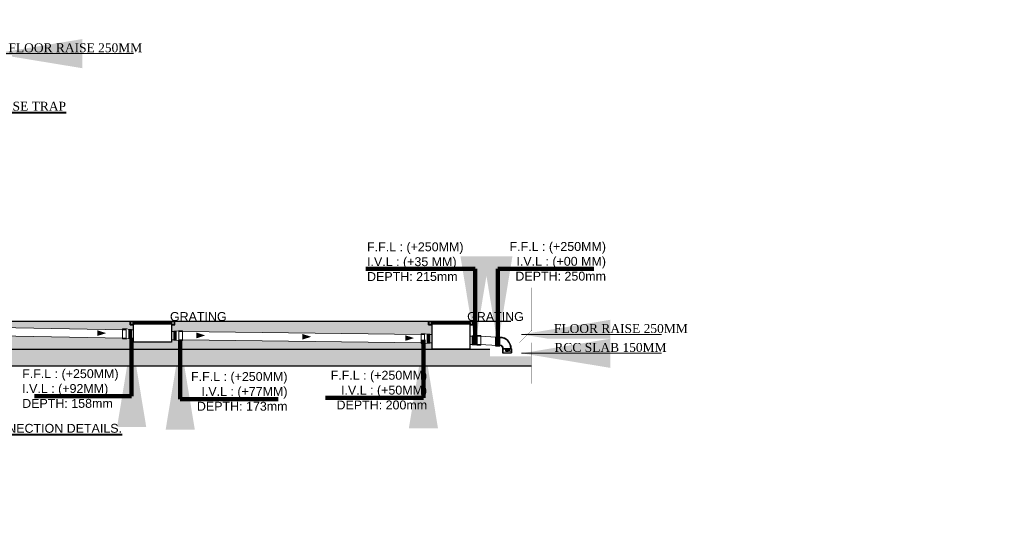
# Model space of a CAD drawing. Header units: inches. Extents: x 704 to 259546, y -107711 to 151004.
# Tile 6 of 208: x 123251 to 124360, y 21178 to 21736. Entities that reach past the tile are written whole.
import ezdxf

# ---------------------------------------------------------------- set-up
doc = ezdxf.new("R2010")
doc.units = ezdxf.units.IN
doc.header["$MEASUREMENT"] = 0
for name, color, linetype in [('00-ABM-GRATING', 160, 'Continuous'), ('PP BALL VALVE', 7, 'Continuous'), ('SYM-GRATING', 8, 'Continuous')]:
    doc.layers.add(name, color=color, linetype=linetype)
for name, color, linetype, lineweight in [('00-ABM-WASTE PIPE', 3, 'Continuous', 0), ('BORDER', 7, 'Continuous', 40), ('CKD Dimensions', 3, 'Continuous', 0), ('Flow Direction', 1, 'Continuous', 0), ('P2 WASTE', 3, 'Continuous', 0), ('PHE_WP_INTERNAL_DIA_110', 110, 'Continuous', 25), ('PP-SECTION LINE', 6, 'Continuous', 25), ('PP-TEXT', 7, 'Continuous', 40), ('WALLS', 8, 'Continuous', 0)]:
    doc.layers.add(name, color=color, linetype=linetype, lineweight=lineweight)
doc.styles.add('Arial', font='GOTHIC.TTF')
doc.styles.add('PHE_FIXTURE_NOTE', font='stylu.ttf', dxfattribs={"width": 0.7, "height": 2})
doc.styles.add('SIMPLEX', font='SIMPLEX.SHX', dxfattribs={"height": 2.3})
doc.styles.get("Standard").update_dxf_attribs({"font": 'arial.ttf', "height": 6})
doc.dimstyles.new('PP- EX SLOPE', dxfattribs={"dimtxt": 125, "dimasz": 450, "dimexe": 25, "dimexo": 50, "dimgap": 0.09, "dimtad": 0, "dimtih": 1, "dimtoh": 1, "dimdec": 0, "dimzin": 0, "dimdsep": 46, "dimtxsty": 'Standard', "dimblk": 'ARCHTICK', "dimcen": 0.09, "dimclrd": 256, "dimclre": 256, "dimadec": 0, "dimazin": 0, "dimtfac": 1, "dimtdec": 4, "dimtofl": 0, "dimtmove": 1, "dimatfit": 3, "dimfxl": 1, "dimtolj": 1, "dimtzin": 0, "dimlwd": 9, "dimlwe": 9, "dimarcsym": 0})
doc.dimstyles.new('PP-SLOPE', dxfattribs={"dimtxt": 150, "dimasz": 100, "dimexe": 25, "dimexo": 50, "dimgap": 0.09, "dimtad": 0, "dimdec": 0, "dimzin": 0, "dimdsep": 46, "dimtxsty": 'Standard', "dimcen": 0.09, "dimclrd": 256, "dimclre": 256, "dimadec": 0, "dimazin": 0, "dimtfac": 1, "dimtdec": 4, "dimtofl": 0, "dimtmove": 1, "dimatfit": 3, "dimfxl": 1, "dimtolj": 1, "dimtzin": 0, "dimlwd": 9, "dimlwe": 9, "dimarcsym": 0})
pattern_1 = [(37.5, (58412.8502, 44746.3696), (-0.040144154, 1.227918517), [0, -0.968659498, 0, -1.083369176, 0, -1.035573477]), (7.5, (58412.8502, 44746.3696), (1.127836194, 1.798485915), [0, -0.522566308, 0, -0.8730681, 0, -0.334569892]), (327.5, (58412.0663, 44746.3696), (1.984568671, 0.00360584), [0, -0.318637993, 0, -1.147096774, 0, -1.497598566]), (317.5, (58412.0663, 44746.3696), (1.915733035, 0.559320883), [0, -0.159318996, 0, -0.751985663, 0, -0.86032258])]

# ---------------------------------------------------------------- blocks, each defined once
blk = doc.blocks.new('DR-90° BEND1')
at = {"color": 0, "linetype": 'Continuous'}
for p, q in [((-56.4, 119.4), (-85, 119.4)), ((-85, 50.7), (-85, 119.4)), ((-56.4, 119.4), (-53.5, 116.5)), ((-56.4, 50.7), (-85, 50.7)), ((-56.4, 50.7), (-53.5, 53.5)), ((-34.4, 29.8), (-31.5, 32.7)), ((-34.4, 29.8), (-34.4, 0)), ((-34.4, 0), (34.4, 0)), ((34.4, 29.8), (31.5, 32.7)), ((34.4, 29.8), (34.4, 0))]:
    blk.add_line(p, q, dxfattribs=at)
at = {"color": 8, "linetype": 'Continuous', "ltscale": 0.005}
for p, q in [((-56.4, 116.5), (-85, 116.5)), ((-56.4, 53.5), (-56.4, 116.5)), ((-56.4, 116.5), (-53.5, 113.7)), ((-53.5, 56.4), (-53.5, 113.7)), ((-56.4, 53.5), (-85, 53.5)), ((-56.4, 53.5), (-53.5, 56.4)), ((-31.5, 28.6), (-28.6, 31.5)), ((-31.5, 28.6), (-31.5, 0)), ((-31.5, 28.6), (31.5, 28.6)), ((-28.6, 31.5), (28.6, 31.5)), ((31.5, 28.6), (28.6, 31.5)), ((31.5, 28.6), (31.5, 0))]:
    blk.add_line(p, q, dxfattribs=at)
at = {"color": 0, "linetype": 'Continuous'}
for radius, start in [(85, 0.80476), (22, 3.00477)]:
    blk.add_arc((-53.5, 31.5), radius, start, 90, dxfattribs=at)
at = {"color": 8, "linetype": 'Continuous', "ltscale": 0.005}
for radius in [82.2, 24.9]:
    blk.add_arc((-53.5, 31.5), radius, 0, 90, dxfattribs=at)
at = {"layer": 'Defpoints', "insert": (-16.9, 22), "char_height": 12.6, "attachment_point": 1, "style": 'PHE_FIXTURE_NOTE'}
blk.add_mtext_dynamic_manual_height_columns('{\\Fromans.shx|c0;75DIA}', width=53.032, gutter_width=12.6, heights=[12.6], dxfattribs=at)
blk = doc.blocks.new('_ArchTick')
at = {"color": 0, "linetype": 'ByBlock', "const_width": 0.15}
blk.add_lwpolyline([(-0.5, -0.5), (0.5, 0.5)], dxfattribs=at)
blk = doc.blocks.new('12')
at = {"layer": '00-ABM-GRATING', "lineweight": 0}
for p, q in [((-171976, 408039), (-171976, 407922)), ((-171897, 408034), (-171897, 407929)), ((-171892, 408034), (-171892, 407929)), ((-171888, 408034), (-171888, 407929)), ((-171884, 408034), (-171884, 407929)), ((-171880, 408034), (-171880, 407929)), ((-171876, 408034), (-171876, 407929)), ((-171872, 408034), (-171872, 407929))]:
    blk.add_line(p, q, dxfattribs=at)
at = {"layer": '00-ABM-GRATING', "lineweight": 0, "flags": 128}
for points in [[(-171872, 408034), (-171898, 408034), (-171928, 408039), (-171976, 408039)], [(-171976, 408039), (-171976, 408031), (-171934, 408031)], [(-171934, 408031), (-171934, 407931)], [(-171976, 407922), (-171976, 407931), (-171934, 407931)], [(-171872, 407929), (-171898, 407929), (-171928, 407922), (-171976, 407922)]]:
    blk.add_lwpolyline(points, dxfattribs=at)
blk.add_lwpolyline([(-171845, 408031), (-171902, 408031), (-171902, 407931), (-171845, 407931)], close=True, dxfattribs=at)

msp = doc.modelspace()

# ---------------------------------------------------------------- hatches: boundary and pattern name
at = {"layer": 'BORDER'}
h = msp.add_hatch(dxfattribs=at)
h.set_pattern_fill('ANSI31', color=1, scale=0.017347, style=0)
h.set_pattern_definition([(45, (122455.7943568, 20610.3717305), (-0.0015332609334, 0.0015332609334), [])])
h.paths.add_polyline_path([(123375.594, 21396.354), (123375.447, 21396.354), (123375.447, 21392.726), (123379.144, 21392.726), (123379.119, 21392.829), (123375.594, 21392.829)])
h = msp.add_hatch(dxfattribs=at)
h.set_pattern_fill('ANSI31', color=1, scale=0.017347, style=0)
h.set_pattern_definition([(45, (122463.3493372, 20610.3717305), (-0.0015332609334, 0.0015332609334), [])])
h.paths.add_polyline_path([(123425.311, 21392.938), (123421.95, 21392.938), (123421.922, 21392.829), (123425.447, 21392.829), (123425.447, 21396.354), (123425.311, 21396.354)])
h = msp.add_hatch(dxfattribs=at)
h.set_pattern_fill('ANSI31', color=1, scale=0.017347, style=0)
h.set_pattern_definition([(45, (122791.9950736, 20610.3717305), (-0.0015332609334, 0.0015332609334), [])])
h.paths.add_polyline_path([(123711.794, 21396.354), (123711.647, 21396.354), (123711.647, 21392.726), (123715.345, 21392.726), (123715.319, 21392.829), (123711.794, 21392.829)])
h = msp.add_hatch(dxfattribs=at)
h.set_pattern_fill('ANSI31', color=1, scale=0.017347, style=0)
h.set_pattern_definition([(45, (122799.550054, 20610.3717305), (-0.0015332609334, 0.0015332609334), [])])
h.paths.add_polyline_path([(123761.511, 21392.938), (123758.15, 21392.938), (123758.123, 21392.829), (123761.648, 21392.829), (123761.648, 21396.354), (123761.511, 21396.354)])
at = {"layer": 'CKD Dimensions', "ltscale": 0.25}
h = msp.add_hatch(dxfattribs=at)
h.set_pattern_fill('AR-SAND', color=251, scale=0.02509)
h.set_pattern_definition(pattern_1)
h.paths.add_polyline_path([(122992.848, 21374.998), (123007.095, 21389.194), (123006.311, 21389.194), (123006.311, 21396.713), (123028.915, 21396.713), (123028.915, 21395.709), (123031.472, 21395.709, 0.41420184), (123031.221, 21395.458, 1), (123031.723, 21395.458, 0.41421356), (123031.472, 21395.709), (123044.775, 21395.709, 2.41421356), (123045.026, 21395.458), (123045.026, 21393.574, 0.24085696), (123045.026, 21388.962), (123045.026, 21388.416), (123031.221, 21388.416), (123031.221, 21385.416, 0.41421356), (123032.476, 21384.161), (123043.771, 21384.161, 0.41421356), (123045.026, 21385.416), (123045.026, 21388.416), (123045.026, 21388.962, 0.05145584), (123047.536, 21384.161), (123050.157, 21384.161), (123050.157, 21383.814, 0.78709926), (123051.573, 21383.301), (123055.12, 21383.301, 1), (123056.147, 21383.301), (123057.516, 21384.204), (123127.859, 21382.757), (123127.859, 21381.962), (123132.368, 21381.962), (123134.801, 21382.404), (123135.163, 21382.47), (123137.616, 21382.47), (123137.616, 21382.557), (123140.164, 21382.504), (123140.164, 21377.896), (123182.93, 21377.896), (123182.93, 21380.879), (123185.441, 21380.879), (123185.441, 21380.588), (123187.744, 21380.588), (123187.894, 21380.588), (123190.689, 21380.08), (123195.198, 21380.08), (123195.198, 21380.879), (123366.805, 21377.69), (123366.805, 21376.892), (123371.314, 21376.892), (123374.109, 21377.4), (123376.562, 21377.4), (123376.562, 21377.69), (123379.082, 21377.69), (123379.082, 21373.129), (123421.848, 21373.129), (123421.848, 21375.809), (123424.339, 21375.809), (123424.339, 21375.518), (123426.792, 21375.518), (123429.587, 21375.01), (123434.096, 21375.01), (123434.096, 21375.809), (123703.042, 21372.421), (123703.042, 21371.623), (123707.551, 21371.623), (123710.346, 21372.131), (123712.799, 21372.131), (123712.799, 21372.421), (123715.319, 21372.421), (123715.319, 21365.351), (123006.311, 21365.351), (123006.311, 21374.998)])
h = msp.add_hatch(dxfattribs=at)
h.set_pattern_fill('AR-SAND', color=251, scale=0.02509)
h.set_pattern_definition(pattern_1)
h.paths.add_polyline_path([(123425.647, 21396.713), (123711.529, 21396.713), (123711.529, 21395.963), (123711.529, 21393.476), (123711.529, 21393.474), (123711.529, 21392.549), (123715.319, 21392.549), (123715.319, 21381.831), (123712.799, 21381.831), (123712.799, 21382.042), (123712.415, 21382.042), (123712.032, 21382.042), (123711.648, 21382.042), (123711.264, 21382.042), (123710.88, 21382.042), (123710.497, 21382.042), (123710.346, 21382.042), (123707.551, 21382.629), (123703.042, 21382.629), (123703.042, 21381.831), (123434.096, 21385.218), (123434.096, 21386.016), (123429.587, 21386.016), (123426.792, 21385.429), (123426.642, 21385.429), (123426.258, 21385.429), (123425.874, 21385.429), (123425.491, 21385.429), (123425.107, 21385.429), (123424.723, 21385.429), (123424.339, 21385.429), (123424.339, 21385.218), (123421.848, 21385.218), (123421.848, 21392.658), (123425.647, 21392.658), (123425.647, 21393.474), (123425.647, 21395.963)])
h.paths.add_polyline_path([(123186.749, 21396.713), (123375.329, 21396.713), (123375.329, 21395.963), (123375.329, 21393.476), (123375.329, 21393.474), (123375.329, 21392.549), (123379.082, 21392.549), (123379.082, 21387.1), (123376.562, 21387.1), (123376.562, 21387.311), (123376.178, 21387.311), (123375.794, 21387.311), (123375.411, 21387.311), (123375.027, 21387.311), (123374.643, 21387.311), (123374.259, 21387.311), (123374.109, 21387.311), (123371.314, 21387.898), (123366.805, 21387.898), (123366.805, 21387.1), (123195.198, 21390.288), (123195.198, 21391.087), (123190.689, 21391.087), (123187.894, 21390.499), (123187.744, 21390.499), (123187.36, 21390.499), (123186.976, 21390.499), (123186.592, 21390.499), (123186.209, 21390.499), (123185.825, 21390.499), (123185.441, 21390.499), (123185.441, 21390.288), (123182.93, 21390.288), (123182.93, 21392.658), (123186.749, 21392.658), (123186.749, 21393.474), (123186.749, 21395.963)])
at = {"layer": 'PP-SECTION LINE', "ltscale": 0.25}
h = msp.add_hatch(dxfattribs=at)
h.set_pattern_fill('AR-CONC', color=251, scale=0.125448)
h.set_pattern_definition([(50, (70670.932, 7129.18), (22.8547076, -1.999527), [2.389785, -26.287634]), (355, (70670.932, 7129.18), (-4.421143, 23.967679), [1.911828, -21.030108]), (100.451, (70672.836, 7129.012), (18.433647, 21.968043), [2.031004, -22.341039]), (46.1842, (70670.932, 7135.552), (34.006331, -5.274127), [3.584677, -39.431452]), (96.6356, (70673.765, 7135.112), (29.781893, 31.039048), [3.046505, -33.51156]), (351.184, (70670.93, 7135.552), (29.78194, 31.038993), [2.867742, -31.545161]), (21, (70674.118, 7133.959), (19.019788, -12.829008), [2.389785, -26.287634]), (326, (70674.118, 7133.959), (7.752943, 23.106017), [1.911828, -21.030108]), (71.4514, (70675.703, 7132.89), (26.772678, 10.277061), [2.031004, -22.341039]), (37.5, (70670.9316, 7129.179), (0.3874592, 10.607263), [0, -20.775197, 0, -21.3487455, 0, -21.109767]), (7.5, (70670.932, 7129.179), (8.382395, 12.5674556), [0, -12.1719713, 0, -20.2972401, 0, -8.0456093]), (327.5, (70663.826, 7129.179), (17.0095729, -0.7186596), [0, -7.9659498, 0, -24.8537634, 0, -32.9790323]), (317.5, (70660.64, 7129.179), (18.5825138, 3.189703), [0, -10.3557348, 0, -16.505448, 0, -23.4198925])])
h.paths.add_polyline_path([(123006.311, 21346.534), (123827.086, 21346.534), (123827.086, 21365.351), (123006.311, 21365.351)])

# ---------------------------------------------------------------- linework, layer by layer
at = {"color": 7}
for p, q in [((123006.311, 21396.713), (123827.308, 21396.713)), ((123006.311, 21365.351), (123827.308, 21365.351)), ((123006.311, 21346.534), (123827.308, 21346.534))]:
    msp.add_line(p, q, dxfattribs=at)
at = {"layer": 'BORDER', "color": 4}
for p, q in [((123378.228, 21394.145), (123422.725, 21394.145)), ((123714.428, 21394.145), (123758.926, 21394.145))]:
    msp.add_line(p, q, dxfattribs=at)
at = {"layer": 'Flow Direction'}
for points in [[(123348.2, 21383.292, 0, 6.423, 0), (123338.163, 21383.292, 6.423, 6.423, 0)], [(123459.909, 21380.69, 0, 6.423, 0), (123449.872, 21380.69, 6.423, 6.423, 0)], [(123579.147, 21379.188, 0, 6.423, 0), (123569.11, 21379.188, 6.423, 6.423, 0)], [(123695.118, 21377.727, 0, 6.423, 0), (123685.081, 21377.727, 6.423, 6.423, 0)]]:
    msp.add_lwpolyline(points, format="xyseb", dxfattribs=at)
at = {"layer": 'P2 WASTE'}
for p, q in [((123195.198, 21390.288), (123366.805, 21387.1)), ((123366.805, 21377.69), (123195.198, 21380.879)), ((123434.096, 21385.218), (123703.042, 21381.831)), ((123703.042, 21372.421), (123434.096, 21375.809))]:
    msp.add_line(p, q, dxfattribs=at)
at = {"layer": 'PP BALL VALVE', "lineweight": 53}
msp.add_circle((130061.482, 21646.646), 129357.588, dxfattribs=at)
at = {"layer": 'SYM-GRATING', "color": 4}
for p, q in [((123375.329, 21392.549), (123375.329, 21396.713)), ((123375.329, 21392.549), (123379.119, 21392.549)), ((123425.647, 21392.658), (123421.95, 21392.658)), ((123425.647, 21392.658), (123425.647, 21396.713)), ((123711.529, 21392.549), (123711.529, 21396.713)), ((123711.529, 21392.549), (123715.319, 21392.549)), ((123761.848, 21392.658), (123758.15, 21392.658)), ((123761.848, 21392.658), (123761.848, 21396.713))]:
    msp.add_line(p, q, dxfattribs=at)
at = {"layer": 'SYM-GRATING', "color": 4, "flags": 128}
for points in [[(123379.082, 21395.685), (123421.848, 21395.685), (123421.848, 21373.129), (123379.082, 21373.129)], [(123715.319, 21395.685), (123758.085, 21395.685), (123758.085, 21365.351), (123715.319, 21365.351)]]:
    msp.add_lwpolyline(points, close=True, dxfattribs=at)
at = {"layer": 'WALLS', "color": 1}
for p, q in [((123375.796, 21393.474), (123375.796, 21395.963)), ((123375.796, 21395.963), (123425.142, 21395.963)), ((123425.142, 21393.474), (123375.796, 21393.474)), ((123404.609, 21393.478), (123403.843, 21393.478)), ((123711.996, 21393.474), (123711.996, 21395.963)), ((123711.996, 21395.963), (123761.343, 21395.963)), ((123761.343, 21393.474), (123711.996, 21393.474)), ((123740.809, 21393.478), (123740.044, 21393.478))]:
    msp.add_line(p, q, dxfattribs=at)
at = {"layer": 'WALLS', "color": 3}
for p, q in [((123403.911, 21393.478), (123403.911, 21394.145)), ((123403.911, 21394.145), (123404.609, 21394.145)), ((123404.609, 21394.145), (123404.609, 21393.478)), ((123740.111, 21393.478), (123740.111, 21394.145)), ((123740.111, 21394.145), (123740.809, 21394.145)), ((123740.809, 21394.145), (123740.809, 21393.478))]:
    msp.add_line(p, q, dxfattribs=at)
at = {"layer": 'WALLS', "color": 1}
for points in [[(123375.796, 21395.963), (123378.212, 21395.963), (123378.212, 21393.476), (123375.796, 21393.476)], [(123380.337, 21395.963), (123382.448, 21395.963), (123382.448, 21394.145), (123380.337, 21394.145)], [(123384.616, 21395.963), (123386.726, 21395.963), (123386.726, 21394.145), (123384.616, 21394.145)], [(123388.894, 21395.963), (123391.004, 21395.963), (123391.004, 21394.145), (123388.894, 21394.145)], [(123393.172, 21395.963), (123395.282, 21395.963), (123395.282, 21394.145), (123393.172, 21394.145)], [(123395.954, 21395.963), (123398.065, 21395.963), (123398.065, 21394.145), (123395.954, 21394.145)], [(123400.784, 21395.963), (123402.895, 21395.963), (123402.895, 21394.145), (123400.784, 21394.145)], [(123405.005, 21395.963), (123407.116, 21395.963), (123407.116, 21394.145), (123405.005, 21394.145)], [(123409.283, 21395.963), (123411.394, 21395.963), (123411.394, 21394.145), (123409.283, 21394.145)], [(123413.562, 21395.963), (123415.672, 21395.963), (123415.672, 21394.145), (123413.562, 21394.145)], [(123417.84, 21395.963), (123419.95, 21395.963), (123419.95, 21394.145), (123417.84, 21394.145)], [(123711.996, 21395.963), (123714.413, 21395.963), (123714.413, 21393.476), (123711.996, 21393.476)], [(123716.538, 21395.963), (123718.648, 21395.963), (123718.648, 21394.145), (123716.538, 21394.145)], [(123720.816, 21395.963), (123722.927, 21395.963), (123722.927, 21394.145), (123720.816, 21394.145)], [(123725.094, 21395.963), (123727.205, 21395.963), (123727.205, 21394.145), (123725.094, 21394.145)], [(123729.373, 21395.963), (123731.483, 21395.963), (123731.483, 21394.145), (123729.373, 21394.145)], [(123732.155, 21395.963), (123734.265, 21395.963), (123734.265, 21394.145), (123732.155, 21394.145)], [(123736.985, 21395.963), (123739.095, 21395.963), (123739.095, 21394.145), (123736.985, 21394.145)], [(123741.206, 21395.963), (123743.316, 21395.963), (123743.316, 21394.145), (123741.206, 21394.145)], [(123745.484, 21395.963), (123747.595, 21395.963), (123747.595, 21394.145), (123745.484, 21394.145)], [(123749.762, 21395.963), (123751.873, 21395.963), (123751.873, 21394.145), (123749.762, 21394.145)], [(123754.041, 21395.963), (123756.151, 21395.963), (123756.151, 21394.145), (123754.041, 21394.145)]]:
    msp.add_lwpolyline(points, close=True, dxfattribs=at)

# ---------------------------------------------------------------- block references
at = {"layer": '00-ABM-WASTE PIPE'}
for p, xscale, yscale, zscale, rotation in [((139548.917, 59771.482), -0.09409529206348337, 0.09409529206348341, 0.09409529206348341, 180.0000000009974), ((107251.985, 59769.6), 0.09409529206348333, 0.09409529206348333, 0.09409529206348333, 179.9999999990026), ((139885.154, 59766.213), -0.09409529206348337, 0.09409529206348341, 0.09409529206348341, 180.0000000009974), ((107588.185, 59764.331), 0.09409529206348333, 0.09409529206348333, 0.09409529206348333, 179.9999999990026)]:
    msp.add_blockref('12', p, dxfattribs=dict(at, xscale=xscale, yscale=yscale, zscale=zscale, rotation=rotation))

# ---------------------------------------------------------------- texts
at = {"layer": 'PP-TEXT', "width": 118.14504}
for s, insert, char_height, attachment_point in [('F.F.L : (+250MM)\\PI.V.L : (+00 MM)\\PDEPTH: 250mm', (123911.312, 21485.934), 10.03584, 3), ('F.F.L : (+250MM)\\PI.V.L : (+35 MM)\\PDEPTH: 215mm', (123642.124, 21485.517), 10.03584, 1), ('GRATING', (123483.921, 21406.973), 10.0358, 3), ('F.F.L : (+250MM)\\PI.V.L : (+77MM)\\PDEPTH: 173mm', (123552.505, 21339.414, 567.533), 10.03584, 3), ('F.F.L : (+250MM)\\PI.V.L : (+50MM)\\PDEPTH: 200mm', (123709.78, 21340.85), 10.03584, 3)]:
    msp.add_mtext(s, dxfattribs=dict(at, insert=insert, char_height=char_height, attachment_point=attachment_point))
at = {"layer": 'PP-TEXT', "insert": (123253.565, 21342.602, 8.753), "char_height": 10.03584, "width": 118.14504, "attachment_point": 1, "rotation": 0.033693}
msp.add_mtext('F.F.L : (+250MM)\\PI.V.L : (+92MM)\\PDEPTH: 158mm', dxfattribs=at)

# ---------------------------------------------------------------- leaders
at = {"layer": 'PP-TEXT'}
for points in [[(123431.645, 21374.448, 558.78), (123431.645, 21308.931, 558.78), (123541.993, 21308.931, 558.78)], [(123705.634, 21375.885, -8.753), (123705.634, 21310.368, -8.753), (123595.286, 21310.368, -8.753)]]:
    msp.add_leader(points, dimstyle='PP- EX SLOPE', override={"dimasz": 100, "dimtad": 4, "dimlwd": 65535}, dxfattribs=at)

# ---------------------------------------------------------------- next in the draw order: texts
at = {"layer": 'PP-TEXT', "char_height": 10.03584, "bg_fill": 2}
for s, insert, width, attachment_point, style in [('{\\fTimes New Roman|b0|i0|c0|p34;FLOOR RAISE 250MM}', (123388.836, 21709.676, 13127203.449), 193.94629, 3, 'Arial'), ('{\\fTimes New Roman|b0|i0|c0|p2;\\LSINK-TYPICAL DRAIN CONNECTION WITH GREASE TRAP }', (122895.828, 21643.907), 427.12206, 1, 'SIMPLEX'), ('{\\fTimes New Roman|b0|i0|c0|p34;FLOOR RAISE 250MM}', (124003.398, 21393.482, 13127203.449), 193.94629, 3, 'Arial')]:
    msp.add_mtext(s, dxfattribs=dict(at, insert=insert, width=width, attachment_point=attachment_point, style=style))
at = {"layer": 'PP-TEXT', "insert": (123006.973, 21280.924), "char_height": 10.03584, "width": 373.01164, "attachment_point": 1, "rotation": 0.033693, "bg_fill": 2}
msp.add_mtext('\\LSCHEMATIC - GREASE TRAP CONNECTION DETAILS.', dxfattribs=at)

# ---------------------------------------------------------------- next in the draw order: texts
at = {"layer": 'PP-TEXT', "insert": (123818.759, 21406.973), "char_height": 10.0358, "width": 118.14504, "attachment_point": 3}
msp.add_mtext('GRATING', dxfattribs=at)

# ---------------------------------------------------------------- next in the draw order: leaders
at = {"layer": 'PP-TEXT'}
for points in [[(123221.531, 21698.075), (123378.962, 21698.075)], [(123816.312, 21381.882), (123973.743, 21381.882)]]:
    msp.add_leader(points, dimstyle='PP-SLOPE', dxfattribs=at)
msp.add_leader([(123376.904, 21377.44), (123376.923, 21312.244), (123267.357, 21312.18)], dimstyle='PP- EX SLOPE', override={"dimasz": 100, "dimtad": 4, "dimlwd": 65535}, dxfattribs=at)

# ---------------------------------------------------------------- next in the draw order: texts
at = {"layer": 'PP-TEXT', "insert": (123979.556, 21372.186, 13127203.449), "char_height": 10.03584, "width": 193.94629, "attachment_point": 3, "style": 'Arial', "bg_fill": 2}
msp.add_mtext('{\\fTimes New Roman|b0|i0|c0|p34;RCC SLAB 150MM}', dxfattribs=at)

# ---------------------------------------------------------------- next in the draw order: linework, layer by layer
at = {"const_width": 0.251, "flags": 128}
msp.add_lwpolyline([(123827.086, 21326.201), (123827.086, 21372.489), (123813.623, 21372.489), (123827.87, 21386.685), (123827.086, 21386.685), (123827.086, 21434.658)], dxfattribs=at)
at = {"layer": 'P2 WASTE'}
for p, q in [((123770.297, 21379.949), (123787.182, 21378.604)), ((123770.297, 21370.54), (123787.182, 21369.196))]:
    msp.add_line(p, q, dxfattribs=at)

# ---------------------------------------------------------------- next in the draw order: block references
at = {"layer": 'PHE_WP_INTERNAL_DIA_110', "ltscale": 100, "xscale": 0.1493428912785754, "yscale": 0.1493428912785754, "zscale": 0.1493428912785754}
msp.add_blockref('DR-90° BEND1', (123799.883, 21361.198), dxfattribs=at)

# ---------------------------------------------------------------- next in the draw order: leaders
at = {"layer": 'PP-TEXT'}
for points in [[(123763.791, 21369.741), (123763.791, 21455.73), (123640.59, 21455.73)], [(123789.436, 21369.741), (123789.436, 21455.73), (123897.452, 21455.73)]]:
    msp.add_leader(points, dimstyle='PP- EX SLOPE', override={"dimasz": 100, "dimtad": 4, "dimlwd": 65535}, dxfattribs=at)
msp.add_leader([(123816.312, 21360.586), (123973.743, 21360.586)], dimstyle='PP-SLOPE', dxfattribs=at)

doc.saveas('drawing.dxf')
